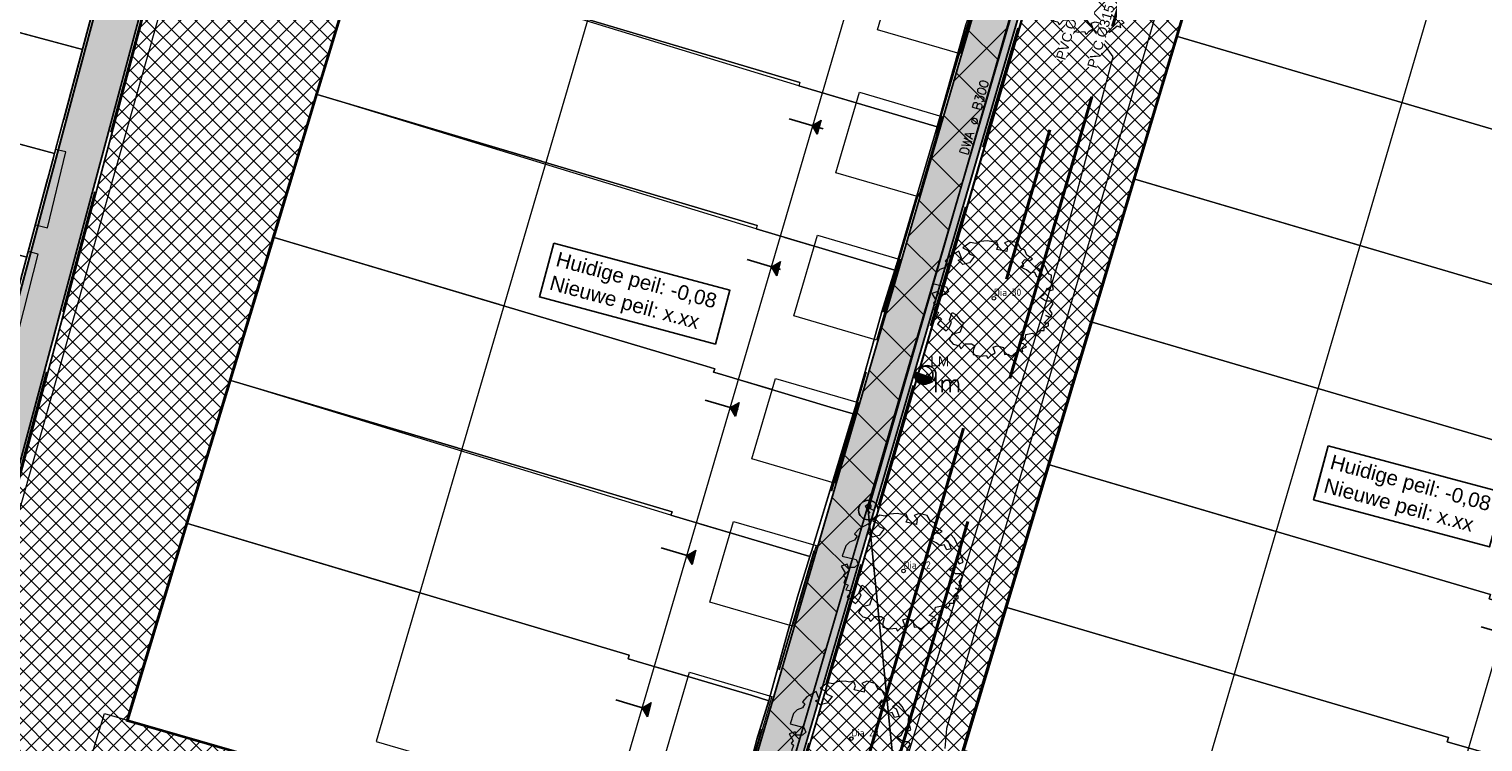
# Model space of a CAD drawing. Header units: metres. Extents: x 252743 to 254903, y 592696 to 593766.
# Tile 76 of 256: x 253800 to 253860, y 592964 to 592993. Entities that reach past the tile are written whole.
import ezdxf
from ezdxf.enums import TextEntityAlignment as Align
from ezdxf.lldxf.tags import DXFTag

# ---------------------------------------------------------------- set-up
doc = ezdxf.new("R2010")
doc.units = ezdxf.units.M
for name, pattern in [('ACAD_ISO11W100', [33, 12, -3, 12, -3, 0, -3]), ('CENTER', [50.8, 31.75, -6.35, 6.35, -6.35]), ('DASHED', [19.05, 12.7, -6.35]), ('IMPORT-KG-KADASTRAAL-SO _2_', [0]), ('IMPORT-KG-PERCEEL-SO _2_', [0])]:
    doc.linetypes.add(name, pattern=pattern)
for name, color, linetype, lineweight in [('132034000_dwg', 8, 'Continuous', 5), ('B-BH-GR-BEPLANTING_CULTUUR_BODEMBEDEKKER-G', 250, 'Continuous', 18), ('B-BH-GR-BEPLANTING_CULTUUR_HEESTERS-G', 250, 'Continuous', 18), ('B-BH-KG-GRENS_KADASTRAAL-G', 250, 'IMPORT-KG-KADASTRAAL-SO _2_', 18), ('B-BH-KG-GRENS_PERCEEL-G', 250, 'IMPORT-KG-PERCEEL-SO _2_', 18), ('B-BH-VH-OPENVERHARDING-G', 250, 'Continuous', 18), ('B-WE-GR-BOOM-S2', 8, 'Continuous', 9), ('B-WE-GR-BOOM_STAMDIAMETER-T', 7, 'Continuous', 25), ('N-RI-DWA-PVC', 12, 'CENTER', 40), ('N-RI-HWA-PVC', 150, 'ACAD_ISO11W100', 40), ('N-woningen', 1, 'Continuous', 0)]:
    doc.layers.add(name, color=color, linetype=linetype, lineweight=lineweight)
doc.layers.add('ALGEMEEN HULP', color=6, linetype='Continuous', plot=False)
for name, color, linetype in [('ALGEMEEN LEGENDA 200', 7, 'Continuous'), ('ALGEMEEN TEKST 200', 7, 'Continuous'), ('B-IN-LICHTMAST', 7, 'Continuous'), ('B-RI-DWA-BETON', 8, 'Continuous'), ('B-RI-INSPECTIEPUT', 8, 'Continuous'), ('B-RI-TEKST 200', 8, 'Continuous'), ('N-GR-ARC-GROENVOORZIENING-N', 82, 'Continuous'), ('N-IN-TEKST 200', 7, 'Continuous'), ('N-KL-NUTSSTROOK', 10, 'Continuous'), ('N-RI-TEKST 200', 7, 'Continuous'), ('N-WB-ARC-BETONTEGEL 30X30', 8, 'Continuous'), ('N-WB-BAND OPSLUITBAND 10x20', 7, 'DASHED'), ('N-WB-KANTVERHARDING', 2, 'Continuous')]:
    doc.layers.add(name, color=color, linetype=linetype)
doc.layers.add('B-WE-KG-GRENS_PERCEEL-G', color=7, linetype='KG-PERCEEL-SO', lineweight=18, true_color=0x00a6ff)
doc.layers.get('0').freeze()
doc.styles.add('B_STANDARD 200', font='txt.shx', dxfattribs={"height": 0.36})
doc.styles.add('N_STANDARD 200', font='arial.ttf', dxfattribs={"height": 0.4})
doc.styles.add('NLCS-ISO', font='txt')
doc.styles.get("Standard").update_dxf_attribs({"font": 'simplex.shx'})
tags = doc.linetypes.add('KG-PERCEEL-SO', pattern='A,5.5,-2,["P",Standard,S=1.8,R=0,X=-0.5,Y=-0.9],-2,5.5,-2,[5,NLCS.SHX,S=0.75,R=0,X=0,Y=0],-2', length=19).pattern_tags.tags
tags[6] = DXFTag(74, 10)

# ---------------------------------------------------------------- blocks, each defined once
blk = doc.blocks.new('SGR-BOOM_06_ST')
at = {"linetype": 'Continuous', "flags": 128}
blk.add_lwpolyline([(2.7, 3.52), (2.53, 3.94), (2.2, 4.06), (1.94, 4.52), (1.27, 4.69), (0.86, 4.52), (1.11, 4.27), (1.06, 3.81), (0.23, 3.98), (0.35, 4.32), (0.18, 4.69), (-0.15, 4.61), (-0.49, 4.69), (-1.15, 4.65), (-1.49, 4.48), (-1.95, 4.57), (-2.54, 4.11), (-2.12, 3.9), (-1.99, 3.64), (-1.58, 3.44), (-1.99, 2.89), (-2.54, 2.77), (-2.92, 3.1), (-2.62, 3.22), (-2.87, 3.86), (-3.63, 3.43), (-4, 3.02), (-3.79, 2.85), (-4, 2.51), (-4.42, 2.35), (-4.72, 2.05), (-5.01, 1.21), (-3.88, 0.92), (-3.71, 0.54), (-4, 0.29), (-4.51, 0.29), (-4.6, 0.56), (-5.09, 0.38), (-4.76, -0.17), (-4.93, -0.38), (-4.72, -0.54), (-4.88, -1.01), (-4.53, -1.18), (-4.72, -1.55), (-4.42, -1.59), (-4.29, -1.71), (-4.62, -2.11), (-3.92, -2.68), (-3.67, -2.43), (-3.46, -1.97), (-3.63, -1.76), (-3.42, -1.17), (-3.12, -1.34), (-2.79, -1.76), (-2.5, -2.01), (-2.79, -2.81), (-3.42, -2.93), (-3.67, -3.39), (-3.33, -3.77), (-2.83, -3.9), (-2.77, -4.02), (-2.71, -4.15), (-2.33, -3.73), (-1.83, -3.73), (-1.57, -3.9), (-1.7, -4.27), (-1.7, -4.61), (-1.15, -4.74), (-0.61, -4.69), (-0.49, -4.94), (-0.23, -4.65), (0.1, -4.48), (-0.06, -4.01), (0.27, -3.9), (0.77, -4.02), (0.86, -4.61), (1.15, -4.57), (1.44, -4.74), (2.07, -4.23), (2.37, -4.36), (2.32, -4.15), (2.66, -3.98), (2.41, -3.73), (2.11, -3.64), (2.57, -3.23), (2.62, -2.98), (3.16, -2.85), (3.54, -3.06), (3.79, -2.81), (3.77, -2.63), (4.12, -2.63), (4.12, -2.39), (4.46, -2.26), (4.46, -2.05), (4.08, -2.05), (4.54, -1.59), (4.25, -1.42), (4.63, -1.55), (4.75, -1.26), (4.54, -0.92), (4.84, -0.46), (4.67, -0.25), (4.25, -0.25), (3.75, 0.08), (4.08, 0.29), (4.38, 0.84), (4.54, 0.59), (4.88, 0.71), (4.67, 1.43), (4.71, 1.89), (4.5, 1.97), (4.16, 2.64), (3.83, 3.01), (3.37, 2.6), (3.66, 2.43), (3.91, 1.8), (3.54, 1.72), (3.33, 2.14), (2.99, 2.05), (2.66, 2.31), (2.24, 2.51), (2.45, 2.68), (2.32, 2.93), (2.53, 3.18), (2.87, 3.06), (3.16, 3.23)], close=True, dxfattribs=at)
blk.add_circle((0, 0), 0.15)
at = {"layer": 'B-WE-GR-BOOM_STAMDIAMETER-T', "style": 'NLCS-ISO'}
blk.add_attdef('STAMDIAMETER', text='', height=0.3, dxfattribs=at).set_placement((0, 0), align=Align.BOTTOM_LEFT)
blk = doc.blocks.new('B_LICHTMAST')
blk.add_circle((0, 0), 0.9)
blk.add_point((0, 0))
blk.add_text('lm', height=1.8).set_placement((0.6, 0), align=Align.TOP_LEFT)
blk = doc.blocks.new('INSPECTIEPUT BESTAAND')
at = {"linetype": 'Continuous'}
blk.add_circle((0, 0), 0.4, dxfattribs=at)
at = {"ltscale": 0.4, "style": 'B_STANDARD 200'}
blk.add_text('R', height=0.35, rotation=34.14265, dxfattribs=at).set_placement((0.02, -0.164))
blk = doc.blocks.new('132034000_dwg_GWW-CAD Brk tekening 12A-1381409-Plot dakaanzicht')
at = {"layer": 'B-BH-KG-GRENS_KADASTRAAL-G', "color": 253, "linetype": 'Continuous', "lineweight": 9}
for p, q in [((253837388, 592989376), (253838110, 592991941)), ((253832755, 592990262), (253833955, 592989905)), ((253854368, 592984126), (253845351, 592986781)), ((253835677, 592983521), (253836426, 592986078)), ((253831037, 592984398), (253832237, 592984041)), ((253852654, 592978276), (253843607, 592980939)), ((253834688, 592980231), (253833971, 592977664)), ((253808378, 592978552), (253817644, 592975793)), ((253829319, 592978533), (253830518, 592978174)), ((253832981, 592974375), (253832205, 592971825)), ((253827601, 592972671), (253828801, 592972314)), ((253827080, 592966439), (253825880, 592966797))]:
    blk.add_line(p, q, dxfattribs=at)
at = {"layer": 'B-BH-KG-GRENS_KADASTRAAL-G', "color": 253, "linetype": 'Continuous', "lineweight": 9, "flags": 128}
for points in [[(253773418, 592995316), (253774509, 592999579), (253775910, 593004980), (253803786, 592997599), (253802310, 592992091), (253792546, 592994721)], [(253847095, 592992622), (253849457, 593000535), (253872827, 592993684), (253872341, 592991848)], [(253813684, 592996098), (253811915, 592990249), (253821080, 592987519)], [(253856082, 592989976), (253847095, 592992622), (253845351, 592986781), (253843607, 592980939), (253841863, 592975098)], [(253802310, 592992091), (253801171, 592987841), (253791415, 592990469)], [(253811915, 592990249), (253810146, 592984400), (253819362, 592981655)], [(253801171, 592987841), (253800032, 592983591), (253790284, 592986217)], [(253810146, 592984400), (253808378, 592978552), (253806606, 592972693)], [(253850941, 592972426), (253841863, 592975098), (253840119, 592969256)], [(253829488, 592962346), (253828833, 592959837), (253828053, 592957771), (253804175, 592964654), (253806606, 592972693), (253815923, 592969917)], [(253849227, 592966575), (253840119, 592969256), (253838375, 592963415)], [(253831230, 592968531), (253830455, 592965700), (253830439, 592965647)]]:
    blk.add_lwpolyline(points, dxfattribs=at)
at = {"layer": 'B-BH-KG-GRENS_PERCEEL-G', "color": 253, "linetype": 'Continuous', "lineweight": 9}
for p, q in [((253856082, 592989976), (253847095, 592992622)), ((253838110, 592991941), (253837388, 592989376)), ((253811915, 592990249), (253821080, 592987519)), ((253833955, 592989905), (253832755, 592990262)), ((253832755, 592990262), (253833955, 592989905)), ((253836426, 592986078), (253835677, 592983521)), ((253832237, 592984041), (253831037, 592984398)), ((253831037, 592984398), (253832237, 592984041)), ((253843607, 592980939), (253852654, 592978276)), ((253834688, 592980231), (253833971, 592977664)), ((253830518, 592978174), (253829319, 592978533)), ((253829319, 592978533), (253830518, 592978174)), ((253841863, 592975098), (253850941, 592972426)), ((253832981, 592974375), (253832205, 592971825)), ((253828801, 592972314), (253827601, 592972671)), ((253827601, 592972671), (253828801, 592972314)), ((253827080, 592966439), (253825880, 592966797)), ((253825880, 592966797), (253827080, 592966439))]:
    blk.add_line(p, q, dxfattribs=at)
at = {"layer": 'B-BH-KG-GRENS_PERCEEL-G', "color": 253, "linetype": 'Continuous', "lineweight": 9, "flags": 128}
for points in [[(253774509, 592999579), (253775910, 593004980), (253803786, 592997599), (253802310, 592992091), (253792546, 592994721)], [(253847095, 592992622), (253849457, 593000535), (253872827, 592993684), (253872341, 592991848)], [(253821080, 592987519), (253811915, 592990249), (253813684, 592996098)], [(253792546, 592994721), (253802310, 592992091), (253801171, 592987841), (253791415, 592990469)], [(253854368, 592984126), (253845351, 592986781), (253847095, 592992622), (253856082, 592989976)], [(253791415, 592990469), (253801171, 592987841), (253800032, 592983591), (253790284, 592986217)], [(253819362, 592981655), (253810146, 592984400), (253811915, 592990249)], [(253852654, 592978276), (253843607, 592980939), (253845351, 592986781), (253854368, 592984126)], [(253817644, 592975793), (253808378, 592978552), (253810146, 592984400), (253819362, 592981655)], [(253850941, 592972426), (253841863, 592975098), (253843607, 592980939)], [(253815923, 592969917), (253806606, 592972693), (253808378, 592978552), (253817644, 592975793)], [(253849227, 592966575), (253840119, 592969256), (253841863, 592975098)], [(253828833, 592959837), (253828053, 592957771), (253804175, 592964654), (253806606, 592972693), (253815923, 592969917)], [(253847513, 592960725), (253838375, 592963415), (253840119, 592969256), (253849227, 592966575)], [(253831230, 592968531), (253830455, 592965700), (253830439, 592965647)]]:
    blk.add_lwpolyline(points, dxfattribs=at)
blk = doc.blocks.new('132034000_dwg_GWW-CAD Bgt tekening 12A-1381416-Plot dakaanzicht')
at = {"layer": 'B-BH-GR-BEPLANTING_CULTUUR_BODEMBEDEKKER-G', "color": 253, "lineweight": 9, "flags": 128}
blk.add_lwpolyline([(253803214, 592964931), (253828055, 592957771), (253827392, 592956012), (253809335, 592960971), (253803542, 592962562), (253802578, 592962827)], close=True, dxfattribs=at)
at = {"layer": 'B-BH-GR-BEPLANTING_CULTUUR_HEESTERS-G', "color": 253, "lineweight": 9, "flags": 128}
blk.add_lwpolyline([(253834544, 592963347), (253836046, 592963156), (253842196, 592983304), (253844458, 592991787), (253842762, 592994191), (253844611, 593000000), (253845148, 593001685), (253843361, 593002228), (253843832, 593003792), (253857321, 593000000), (253873462, 592995464), (253872931, 592993653), (253870737, 592994297), (253867840, 592995146), (253851282, 593000000), (253849457, 593000535), (253848356, 593000915), (253837640, 592964305), (253837582, 592963491)], dxfattribs=at)
at = {"layer": 'B-BH-VH-OPENVERHARDING-G', "color": 253, "lineweight": 9}
for p, q in [((253837388, 592989376), (253838110, 592991941)), ((253835676, 592983521), (253836415, 592986081)), ((253833971, 592977664), (253834688, 592980231)), ((253832204, 592971825), (253832978, 592974375))]:
    blk.add_line(p, q, dxfattribs=at)
at = {"layer": 'B-BH-VH-OPENVERHARDING-G', "color": 253, "lineweight": 9, "flags": 128}
for points in [[(253799727, 592980660), (253800496, 592983723), (253800095, 592983823), (253800387, 592984914), (253800885, 592984795), (253801626, 592987901), (253801214, 592987999), (253802738, 592993688), (253802999, 592993615), (253803811, 592996534), (253803522, 592996614), (253803786, 592997599), (253804308, 592999549), (253806938, 592998803), (253789908, 592938473)], [(253841130, 592994668), (253832060, 592963662), (253829684, 592955540), (253828252, 592950646), (253825975, 592951152), (253827392, 592956012), (253828055, 592957771), (253828833, 592959837), (253829488, 592962346)], [(253830439, 592965647), (253830455, 592965700), (253831230, 592968531)]]:
    blk.add_lwpolyline(points, dxfattribs=at)
blk = doc.blocks.new('132034000_dwg-1357416-Plot dakaanzicht')
for name in ['132034000_dwg_GWW-CAD Brk tekening 12A-1381409-Plot dakaanzicht', '132034000_dwg_GWW-CAD Bgt tekening 12A-1381416-Plot dakaanzicht']:
    blk.add_blockref(name, (0, 0))
blk = doc.blocks.new('LICHTMAST-BLOCK')
h = blk.add_hatch()
h.set_pattern_fill('ANSI31', color=256, scale=0.005)
edge = h.paths.add_edge_path()
edge.add_line((0.351, -0.127), (-0.351, 0.127))
edge.add_arc((0, 0), 0.373, 160.1369, 245.70212)
edge.add_arc((0, 0), 0.373, 245.70212, 340.1369)
blk.add_lwpolyline([(0.351, -0.127), (-0.351, 0.127, 0.391721), (-0.154, -0.34, 0.43707)], format="xyb", close=True)
blk.add_circle((0, 0), 0.373)
at = {"layer": 'N-IN-TEKST 200', "style": 'N_STANDARD 200'}
blk.add_attdef('LICHTMAST', (0.262, 0.364), '', height=0.4, dxfattribs=at)

msp = doc.modelspace()

# ---------------------------------------------------------------- hatches: boundary and pattern name
at = {"layer": 'N-GR-ARC-GROENVOORZIENING-N'}
h = msp.add_hatch(dxfattribs=at)
h.set_pattern_fill('ANSI37', color=256, scale=0.15)
edge = h.paths.add_edge_path()
edge.add_line((253811.454, 593018.28), (253806.298, 592999.055))
edge.add_line((253806.298, 592999.055), (253789.974, 592938.13))
edge.add_line((253789.974, 592938.13), (253802.238, 592934.963))
edge.add_line((253802.238, 592934.963), (253806.671, 592950.115))
edge.add_line((253806.671, 592950.115), (253805.407, 592950.491))
edge.add_line((253805.407, 592950.491), (253807.258, 592956.697))
edge.add_line((253807.258, 592956.697), (253808.118, 592956.443))
edge.add_line((253808.118, 592956.443), (253808.207, 592956.736))
edge.add_line((253808.207, 592956.736), (253808.496, 592956.648))
edge.add_line((253808.496, 592956.648), (253809.663, 592960.623))
edge.add_arc((253810.161, 592960.519), 0.508, 69.7996, 168.26674, ccw=False)
edge.add_line((253810.336, 592960.996), (253822.269, 592957.542))
edge.add_line((253822.269, 592957.542), (253821.159, 592953.708))
edge.add_line((253821.159, 592953.708), (253826.493, 592952.158))
edge.add_line((253826.493, 592952.158), (253828.101, 592957.707))
edge.add_line((253828.101, 592957.707), (253804.112, 592964.62))
edge.add_line((253804.112, 592964.62), (253817.777, 593009.807))
edge.add_line((253817.777, 593009.807), (253841.361, 593003.034))
edge.add_line((253841.361, 593003.034), (253843.332, 593009.782))
edge.add_line((253843.332, 593009.782), (253811.454, 593018.28))
h = msp.add_hatch(dxfattribs=at)
h.set_pattern_fill('ANSI37', color=256, scale=0.15)
h.paths.add_polyline_path([(253845.361, 593009.238), (253828.521, 592951.587), (253833.454, 592950.098), (253834.566, 592953.934), (253835.112, 592955.734), (253835.926, 592955.501), (253849.423, 593000.597), (253873.078, 592993.661), (253873.556, 592995.294), (253849.295, 593002.412), (253850.716, 593007.359), (253850.431, 593007.438), (253850.51, 593007.736)])
at = {"layer": 'N-WB-ARC-BETONTEGEL 30X30'}
h = msp.add_hatch(dxfattribs=at)
h.set_pattern_fill('AR-B88', color=256, scale=0.002, angle=255.05, style=0)
h.paths.add_polyline_path([(253809.605, 593018.929), (253811.343, 593018.465), (253789.79, 592938.023), (253788.048, 592938.476), (253803.909, 592997.67)])
h = msp.add_hatch(dxfattribs=at)
h.set_pattern_fill('AR-B88', color=256, scale=0.002, angle=73.7, style=0)
h.paths.add_polyline_path([(253845.916, 593018.095), (253826.597, 592951.958), (253821.065, 592953.573), (253820.897, 592952.997), (253821.187, 592952.911), (253821.115, 592952.625), (253826.249, 592951.122), (253826.419, 592951.697), (253828.339, 592951.136), (253828.169, 592950.561), (253832.837, 592949.197), (253832.921, 592949.49), (253833.399, 592949.348), (253833.565, 592949.922), (253828.327, 592951.452), (253847.659, 593017.642)])
h = msp.add_hatch(dxfattribs=at)
h.set_pattern_fill('AR-B88', color=256, scale=0.002, angle=73.7, style=0)
h.set_pattern_definition([(73.7, (0.19195, -0.0562), (-0.39006487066, 0.1140629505), []), (163.7, (0.19195, -0.05618), (-0.44709634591, -0.080969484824), [0.4064, -0.4064])])
edge = h.paths.add_edge_path()
edge.add_line((253879.522, 593008.678), (253860.059, 592942.183))
edge.add_line((253860.059, 592942.183), (253866.286, 592940.365))
edge.add_line((253866.286, 592940.365), (253866.117, 592939.789))
edge.add_line((253866.117, 592939.789), (253865.643, 592939.939))
edge.add_line((253865.643, 592939.939), (253865.556, 592939.65))
edge.add_line((253865.556, 592939.65), (253859.903, 592941.292))
edge.add_line((253859.903, 592941.292), (253860.073, 592941.867))
edge.add_line((253860.073, 592941.867), (253858.153, 592942.427))
edge.add_line((253858.153, 592942.427), (253857.982, 592941.849))
edge.add_line((253857.982, 592941.849), (253854.382, 592942.903))
edge.add_line((253854.382, 592942.903), (253854.468, 592943.188))
edge.add_line((253854.468, 592943.188), (253854.175, 592943.276))
edge.add_line((253854.175, 592943.276), (253854.346, 592943.849))
edge.add_line((253854.346, 592943.849), (253858.233, 592942.714))
edge.add_line((253858.233, 592942.714), (253858.33, 592942.685))
edge.add_line((253858.33, 592942.685), (253875.726, 593002.124))
edge.add_line((253875.726, 593002.124), (253876.298, 593001.955))
edge.add_line((253876.298, 593001.955), (253876.865, 593003.873))
edge.add_line((253876.865, 593003.873), (253876.289, 593004.043))
edge.add_line((253876.289, 593004.043), (253876.887, 593006.084))
edge.add_arc((253880.533, 593005.015), 3.8, 105.44448, 163.66131, ccw=False)
at = {"layer": 'N-woningen'}
h = msp.add_hatch(color=256, dxfattribs=at)
h.dxf.hatch_style = 1
h.paths.add_polyline_path([(253832.36, 592988.616), (253832.149, 592988.984), (253832.517, 592989.195)])
h = msp.add_hatch(color=256, dxfattribs=at)
h.dxf.hatch_style = 1
h.paths.add_polyline_path([(253830.704, 592982.836), (253830.493, 592983.204), (253830.861, 592983.415)])
h = msp.add_hatch(color=256, dxfattribs=at)
h.dxf.hatch_style = 1
h.paths.add_polyline_path([(253829.014, 592977.07), (253828.803, 592977.438), (253829.171, 592977.649)])
h = msp.add_hatch(color=256, dxfattribs=at)
h.dxf.hatch_style = 1
h.paths.add_polyline_path([(253827.243, 592971.025), (253827.032, 592971.393), (253827.4, 592971.604)])
h = msp.add_hatch(color=256, dxfattribs=at)
h.dxf.hatch_style = 1
h.paths.add_polyline_path([(253825.418, 592964.794), (253825.207, 592965.162), (253825.575, 592965.373)])

# ---------------------------------------------------------------- linework, layer by layer
at = {"layer": 'ALGEMEEN HULP'}
for p, q in [((253832.599, 592988.846), (253831.211, 592989.259)), ((253830.855, 592983.095), (253829.496, 592983.5)), ((253835.608, 592983.285), (253835.533, 592983.06)), ((253835.533, 592983.06), (253834.993, 592981.321)), ((253829.128, 592977.345), (253827.783, 592977.745)), ((253827.319, 592971.307), (253825.984, 592971.704)), ((253860.77, 592968.105), (253859.507, 592968.477)), ((253825.437, 592965.089), (253824.13, 592965.478)), ((253830.379, 592965.447), (253829.884, 592963.862))]:
    msp.add_line(p, q, dxfattribs=at)
at = {"layer": 'B-RI-DWA-BETON'}
for p, q in [((253834.448, 592973.248), (253843.71, 593005.48)), ((253837.753, 592939.699), (253834.448, 592973.248))]:
    msp.add_line(p, q, dxfattribs=at)
at = {"layer": 'B-WE-KG-GRENS_PERCEEL-G', "ltscale": 0.5}
for points in [[(253774.509, 592999.579), (253775.91, 593004.98), (253803.786, 592997.599), (253802.31, 592992.091)], [(253847.095, 592992.622), (253849.457, 593000.535), (253872.827, 592993.684), (253871.772, 592989.697), (253870.596, 592985.563)], [(253774.509, 592999.579), (253802.31, 592992.091)], [(253811.915, 592990.249), (253813.684, 592996.098)], [(253831.653, 592990.746), (253813.684, 592996.098)], [(253773.418, 592995.316), (253801.171, 592987.841)], [(253838.437, 592993.105), (253837.305, 592989.08), (253837.259, 592988.923)], [(253845.351, 592986.781), (253847.095, 592992.622)], [(253847.095, 592992.622), (253865.059, 592987.334), (253865.017, 592987.19), (253870.596, 592985.563)], [(253802.31, 592992.091), (253801.171, 592987.841)], [(253810.146, 592984.4), (253811.915, 592990.249)], [(253829.909, 592984.889), (253811.915, 592990.249)], [(253831.653, 592990.746), (253831.61, 592990.602)], [(253837.259, 592988.923), (253831.61, 592990.602)], [(253837.259, 592988.923), (253835.608, 592983.285), (253835.533, 592983.06)], [(253801.171, 592987.841), (253800.032, 592983.591)], [(253843.607, 592980.939), (253845.351, 592986.781)], [(253845.351, 592986.781), (253863.338, 592981.486), (253863.292, 592981.333), (253868.906, 592979.702)], [(253829.909, 592984.889), (253829.866, 592984.747)], [(253808.378, 592978.552), (253810.146, 592984.4)], [(253835.533, 592983.06), (253829.866, 592984.747)], [(253835.533, 592983.06), (253834.993, 592981.321), (253833.922, 592977.488), (253833.836, 592977.185)], [(253841.863, 592975.098), (253843.607, 592980.939)], [(253806.606, 592972.693), (253808.378, 592978.552)], [(253832.057, 592971.344), (253826.379, 592973.035), (253826.422, 592973.179), (253808.378, 592978.552)], [(253833.836, 592977.185), (253832.122, 592971.554), (253832.057, 592971.344)], [(253840.119, 592969.256), (253841.863, 592975.098)], [(253828.833, 592959.837), (253828.053, 592957.771), (253804.175, 592964.654), (253806.606, 592972.693)], [(253824.675, 592967.309), (253806.606, 592972.693)], [(253832.057, 592971.344), (253831.548, 592969.695), (253830.455, 592965.7), (253830.379, 592965.447)], [(253838.375, 592963.415), (253840.119, 592969.256)], [(253840.119, 592969.256), (253858.172, 592963.942), (253858.122, 592963.769), (253863.863, 592962.111)], [(253824.633, 592967.168), (253824.675, 592967.309)], [(253824.633, 592967.168), (253829.656, 592965.672), (253830.379, 592965.447)], [(253830.379, 592965.447), (253829.884, 592963.862)], [(253829.884, 592963.862), (253828.833, 592959.837)]]:
    msp.add_lwpolyline(points, dxfattribs=at)
at = {"layer": 'N-GR-ARC-GROENVOORZIENING-N'}
msp.add_lwpolyline([(253811.454, 593018.28), (253806.298, 592999.055), (253789.974, 592938.13), (253802.238, 592934.963), (253806.671, 592950.115), (253805.407, 592950.491), (253807.258, 592956.697), (253808.118, 592956.443), (253808.207, 592956.736), (253808.496, 592956.648), (253809.663, 592960.623, -0.45819), (253810.336, 592960.996), (253822.269, 592957.542), (253821.159, 592953.708), (253826.493, 592952.158), (253828.101, 592957.707), (253804.112, 592964.62), (253817.777, 593009.807), (253841.361, 593003.034), (253843.332, 593009.782)], format="xyb", close=True, dxfattribs=at)
msp.add_lwpolyline([(253845.361, 593009.238), (253828.521, 592951.587), (253833.454, 592950.098), (253834.566, 592953.934), (253835.112, 592955.734), (253835.926, 592955.501), (253849.423, 593000.597), (253873.078, 592993.661), (253873.556, 592995.294), (253849.295, 593002.412), (253850.716, 593007.359), (253850.431, 593007.438), (253850.51, 593007.736)], close=True, dxfattribs=at)
at = {"layer": 'N-RI-HWA-PVC'}
msp.add_line((253830.951, 592946.864), (253844.911, 592994.66), dxfattribs=at)
at = {"layer": 'N-WB-ARC-BETONTEGEL 30X30'}
msp.add_lwpolyline([(253809.605, 593018.929), (253811.343, 593018.465), (253789.79, 592938.023), (253788.048, 592938.476), (253803.909, 592997.67)], close=True, dxfattribs=at)
msp.add_lwpolyline([(253845.916, 593018.095), (253826.597, 592951.958), (253821.065, 592953.573), (253820.897, 592952.997), (253821.187, 592952.911), (253821.115, 592952.625), (253826.249, 592951.122), (253826.419, 592951.697), (253828.339, 592951.136), (253828.169, 592950.561), (253832.837, 592949.197), (253832.921, 592949.49), (253833.399, 592949.348), (253833.565, 592949.922), (253828.327, 592951.452), (253847.659, 593017.642), (253845.916, 593018.095), (253845.916, 593018.095)], dxfattribs=at)
at = {"layer": 'N-WB-BAND OPSLUITBAND 10x20', "ltscale": 0.4}
for points in [[(253789.913, 592938.094), (253797.008, 592964.577), (253797.559, 592966.633), (253811.414, 593018.344)], [(253826.531, 592952.081), (253843.394, 593009.817)], [(253828.449, 592951.521), (253845.328, 593009.301)], [(253787.955, 592938.514), (253795.076, 592965.094), (253795.627, 592967.151), (253805.629, 593004.481)], [(253787.977, 592938.598), (253803.786, 592997.599)]]:
    msp.add_lwpolyline(points, dxfattribs=at)
at = {"layer": 'N-WB-KANTVERHARDING'}
for points in [[(253788.052, 592938.488), (253795.172, 592965.068), (253795.724, 592967.125), (253809.605, 593018.932)], [(253789.79, 592938.023), (253796.911, 592964.602), (253797.462, 592966.659), (253811.344, 593018.466)]]:
    msp.add_lwpolyline(points, dxfattribs=at)
at = {"layer": 'N-woningen'}
for points in [[(253775.91, 593004.98), (253774.509, 592999.579), (253802.31, 592992.091), (253803.786, 592997.599), (253775.91, 593004.98)], [(253833.354, 592996.458), (253815.452, 593001.944), (253813.684, 592996.098), (253831.653, 592990.746), (253831.61, 592990.602), (253837.259, 592988.923), (253837.305, 592989.08), (253838.437, 592993.105), (253839.05, 592994.763), (253833.354, 592996.458)], [(253872.827, 592993.684), (253849.457, 593000.535), (253847.095, 592992.622), (253865.059, 592987.334), (253865.017, 592987.19), (253870.596, 592985.563), (253871.772, 592989.697), (253872.827, 592993.684)], [(253774.509, 592999.579), (253773.418, 592995.316), (253801.171, 592987.841), (253802.31, 592992.091), (253774.509, 592999.579)], [(253835.798, 592996.198), (253839.176, 592995.208), (253838.21, 592991.911), (253834.831, 592992.901)], [(253773.418, 592995.316), (253772.331, 592991.054), (253800.032, 592983.591), (253801.171, 592987.841), (253773.418, 592995.316)], [(253870.596, 592985.563), (253865.017, 592987.19), (253865.059, 592987.334), (253847.095, 592992.622), (253845.351, 592986.781), (253863.338, 592981.486), (253863.292, 592981.333), (253868.906, 592979.702), (253868.996, 592979.964), (253870.596, 592985.563)], [(253834.083, 592990.344), (253837.462, 592989.354), (253836.496, 592986.057), (253833.117, 592987.047)], [(253832.36, 592988.616), (253832.149, 592988.984), (253832.517, 592989.195)], [(253832.36, 592988.616), (253832.149, 592988.984), (253832.517, 592989.195)], [(253832.368, 592984.491), (253835.746, 592983.5), (253834.78, 592980.203), (253831.401, 592981.193)], [(253830.704, 592982.836), (253830.493, 592983.204), (253830.861, 592983.415)], [(253830.704, 592982.836), (253830.493, 592983.204), (253830.861, 592983.415)], [(253832.057, 592971.344), (253826.379, 592973.035), (253808.378, 592978.552), (253806.606, 592972.693), (253824.675, 592967.309), (253824.633, 592967.168), (253829.656, 592965.672), (253830.379, 592965.447), (253830.455, 592965.7), (253831.548, 592969.695), (253832.057, 592971.344)], [(253830.653, 592978.637), (253834.031, 592977.646), (253833.065, 592974.349), (253829.686, 592975.339)], [(253829.014, 592977.07), (253828.803, 592977.438), (253829.171, 592977.649)], [(253829.014, 592977.07), (253828.803, 592977.438), (253829.171, 592977.649)], [(253830.379, 592965.447), (253829.656, 592965.672), (253824.633, 592967.168), (253824.675, 592967.309), (253806.606, 592972.693), (253804.175, 592964.654), (253828.053, 592957.771), (253828.833, 592959.837), (253829.884, 592963.862), (253830.379, 592965.447)], [(253828.938, 592972.783), (253832.316, 592971.792), (253831.35, 592968.495), (253827.971, 592969.485)], [(253827.243, 592971.025), (253827.032, 592971.393), (253827.4, 592971.604)], [(253827.243, 592971.025), (253827.032, 592971.393), (253827.4, 592971.604)], [(253858.122, 592963.769), (253858.172, 592963.942), (253840.119, 592969.256), (253838.375, 592963.415), (253856.451, 592958.094), (253856.397, 592957.912), (253862.176, 592956.245), (253862.249, 592956.449), (253863.863, 592962.111), (253858.122, 592963.769)], [(253827.132, 592966.617), (253830.51, 592965.626), (253829.544, 592962.33), (253826.165, 592963.319)], [(253825.418, 592964.794), (253825.207, 592965.162), (253825.575, 592965.373)], [(253825.418, 592964.794), (253825.207, 592965.162), (253825.575, 592965.373)]]:
    msp.add_lwpolyline(points, close=True, dxfattribs=at)

# ---------------------------------------------------------------- block references
at = {"layer": '132034000_dwg', "color": 253, "lineweight": 9, "xscale": 0.001, "yscale": 0.001, "zscale": 0.001}
msp.add_blockref('132034000_dwg-1357416-Plot dakaanzicht', (0, 0), dxfattribs=at)
at = {"layer": 'B-IN-LICHTMAST', "xscale": 0.4, "yscale": 0.4, "zscale": 0.4}
msp.add_blockref('B_LICHTMAST', (253836.852, 592978.796, -0.447), dxfattribs=at)
at = {"layer": 'B-RI-INSPECTIEPUT', "linetype": 'Continuous', "zscale": 2.5}
msp.add_blockref('INSPECTIEPUT BESTAAND', (253834.448, 592973.248), dxfattribs=at)
at = {"layer": 'B-WE-GR-BOOM-S2'}
ref = msp.add_blockref('SGR-BOOM_06_ST', (253843.597, 592995.147, -0.462), dxfattribs=dict(at, xscale=0.4950000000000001, yscale=0.4950000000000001, zscale=0.4950000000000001))
ref.add_attrib('STAMDIAMETER', 'Dia 67', dxfattribs={"layer": 'B-WE-GR-BOOM_STAMDIAMETER-T', "height": 0.3, "style": 'NLCS-ISO'}).set_placement((253843.597, 592995.147, -0.462), align=Align.BOTTOM_LEFT)
ref = msp.add_blockref('SGR-BOOM_06_ST', (253839.586, 592981.915, -0.313), dxfattribs=dict(at, xscale=0.5, yscale=0.5, zscale=0.5))
ref.add_attrib('STAMDIAMETER', 'Dia 30', dxfattribs={"layer": 'B-WE-GR-BOOM_STAMDIAMETER-T', "height": 0.3, "style": 'NLCS-ISO'}).set_placement((253839.586, 592981.915, -0.313), align=Align.BOTTOM_LEFT)
ref = msp.add_blockref('SGR-BOOM_06_ST', (253835.888, 592970.759, -0.401), dxfattribs=dict(at, xscale=0.5, yscale=0.5, zscale=0.5))
ref.add_attrib('STAMDIAMETER', 'Dia 22', dxfattribs={"layer": 'B-WE-GR-BOOM_STAMDIAMETER-T', "height": 0.3, "style": 'NLCS-ISO'}).set_placement((253835.888, 592970.759, -0.401), align=Align.BOTTOM_LEFT)
ref = msp.add_blockref('SGR-BOOM_06_ST', (253833.754, 592963.897, -0.478), dxfattribs=dict(at, xscale=0.5, yscale=0.5, zscale=0.5))
ref.add_attrib('STAMDIAMETER', 'Dia 20', dxfattribs={"layer": 'B-WE-GR-BOOM_STAMDIAMETER-T', "height": 0.3, "style": 'NLCS-ISO'}).set_placement((253833.754, 592963.897, -0.478), align=Align.BOTTOM_LEFT)
at = {"layer": 'N-IN-TEKST 200'}
msp.add_blockref('LICHTMAST-BLOCK', (253836.721, 592978.767), dxfattribs=at).add_auto_attribs({'LICHTMAST': 'LM'})

# ---------------------------------------------------------------- texts
at = {"layer": 'B-RI-TEKST 200', "style": 'B_STANDARD 200'}
msp.add_text('DWA ø B300', height=0.36, rotation=73.9721, dxfattribs=at).set_placement((253838.514, 592987.744))

# ---------------------------------------------------------------- next in the draw order: texts
at = {"layer": 'ALGEMEEN LEGENDA 200', "char_height": 0.6, "attachment_point": 1, "rotation": 344.97781, "style": 'N_STANDARD 200', "bg_fill": 3, "box_fill_scale": 1.5, "bg_fill_color": 256, "bg_fill_transparency": 0}
for insert in [(253821.786, 592983.824), (253853.446, 592975.53)]:
    msp.add_mtext_dynamic_manual_height_columns('\\pxt5;Huidige peil: -0,08\\PNieuwe peil: x.xx', width=7.35625, gutter_width=2, heights=[0], dxfattribs=dict(at, insert=insert))

# ---------------------------------------------------------------- next in the draw order: hatches: boundary and pattern name
at = {"layer": 'N-KL-NUTSSTROOK'}
h = msp.add_hatch(dxfattribs=at)
h.set_pattern_fill('ANSI37', color=256, scale=0.5)
h.paths.add_polyline_path([(253840.903, 593000.931), (253842.343, 593000.511), (253826.048, 592944.728), (253824.604, 592945.136)])

# ---------------------------------------------------------------- next in the draw order: linework, layer by layer
at = {"layer": 'ALGEMEEN HULP'}
msp.add_lwpolyline([(253842.343, 593000.511), (253826.117, 592944.964)], dxfattribs=at)
at = {"layer": 'ALGEMEEN TEKST 200'}
for points in [[(253821.59, 592984.173), (253828.787, 592982.242), (253828.195, 592980.037), (253820.998, 592981.968)], [(253853.249, 592975.879), (253860.446, 592973.947), (253859.855, 592971.742), (253852.657, 592973.673)]]:
    msp.add_lwpolyline(points, close=True, dxfattribs=at)
at = {"layer": 'B-WE-KG-GRENS_PERCEEL-G', "ltscale": 0.5}
for points in [[(253833.836, 592977.185), (253832.895, 592977.463), (253828.366, 592978.818), (253828.124, 592978.89), (253828.166, 592979.032), (253827.822, 592979.135), (253810.146, 592984.4)], [(253843.607, 592980.939), (253861.616, 592975.638), (253861.571, 592975.485), (253867.16, 592973.849)], [(253841.863, 592975.098), (253859.894, 592969.79), (253859.843, 592969.617), (253865.531, 592967.947)]]:
    msp.add_lwpolyline(points, dxfattribs=at)
at = {"layer": 'N-KL-NUTSSTROOK'}
msp.add_lwpolyline([(253840.903, 593000.931), (253842.343, 593000.511), (253826.048, 592944.728), (253824.604, 592945.136)], close=True, dxfattribs=at)
at = {"layer": 'N-RI-DWA-PVC'}
msp.add_line((253829.507, 592946.102), (253843.935, 592995.931), dxfattribs=at)
at = {"layer": 'N-WB-KANTVERHARDING'}
for points in [[(253826.513, 592951.669), (253843.519, 593009.887)], [(253828.327, 592951.452), (253845.259, 593009.423)]]:
    msp.add_lwpolyline(points, dxfattribs=at)
at = {"layer": 'N-woningen', "color": 6}
for points in [[(253826.564, 593005.577), (253814.32, 592963.784), (253823.975, 592960.955), (253836.219, 593002.749)], [(253858.132, 592996.308), (253845.893, 592954.534), (253855.548, 592951.706), (253867.786, 592993.48)]]:
    msp.add_lwpolyline(points, close=True, dxfattribs=at)
at = {"layer": 'N-woningen'}
for points in [[(253837.259, 592988.923), (253831.61, 592990.602), (253813.684, 592996.098), (253811.915, 592990.249), (253829.909, 592984.889), (253829.866, 592984.747), (253835.533, 592983.06), (253835.608, 592983.285), (253837.259, 592988.923)], [(253829.866, 592984.747), (253811.915, 592990.249), (253810.146, 592984.4), (253827.822, 592979.135), (253828.166, 592979.032), (253828.124, 592978.89), (253828.366, 592978.818), (253832.895, 592977.463), (253833.836, 592977.185), (253833.922, 592977.488), (253834.993, 592981.321), (253835.533, 592983.06), (253829.866, 592984.747)], [(253868.906, 592979.702), (253863.292, 592981.333), (253863.338, 592981.486), (253845.351, 592986.781), (253843.607, 592980.939), (253861.616, 592975.638), (253861.571, 592975.485), (253867.16, 592973.849), (253868.338, 592978.039), (253868.906, 592979.702)], [(253832.895, 592977.463), (253828.366, 592978.818), (253828.124, 592978.89), (253828.166, 592979.032), (253827.822, 592979.135), (253810.146, 592984.4), (253808.378, 592978.552), (253826.422, 592973.179), (253826.379, 592973.035), (253832.057, 592971.344), (253832.122, 592971.554), (253833.836, 592977.185), (253832.895, 592977.463)], [(253867.16, 592973.849), (253861.571, 592975.485), (253861.616, 592975.638), (253843.607, 592980.939), (253841.863, 592975.098), (253859.894, 592969.79), (253859.843, 592969.617), (253865.531, 592967.947), (253866.735, 592972.169), (253867.16, 592973.849)], [(253859.843, 592969.617), (253859.894, 592969.79), (253841.863, 592975.098), (253840.119, 592969.256), (253858.172, 592963.942), (253858.122, 592963.769), (253863.863, 592962.111), (253865.531, 592967.947), (253859.843, 592969.617)]]:
    msp.add_lwpolyline(points, close=True, dxfattribs=at)

# ---------------------------------------------------------------- next in the draw order: texts
at = {"layer": 'N-RI-TEKST 200', "insert": (253842.886, 592992.902), "char_height": 0.4, "width": 2.7, "attachment_point": 8, "rotation": 73.66891, "style": 'N_STANDARD 200', "bg_fill": 3, "box_fill_scale": 1, "bg_fill_color": 256, "bg_fill_transparency": 0}
msp.add_mtext('PVC Ø315', dxfattribs=at)

# ---------------------------------------------------------------- next in the draw order: texts
at = {"layer": 'N-RI-TEKST 200', "insert": (253844.166, 592992.57), "char_height": 0.4, "width": 2.7, "attachment_point": 8, "rotation": 73.66891, "style": 'N_STANDARD 200', "bg_fill": 3, "box_fill_scale": 1, "bg_fill_color": 256, "bg_fill_transparency": 0}
msp.add_mtext('PVC Ø315', dxfattribs=at)

doc.saveas('drawing.dxf')
